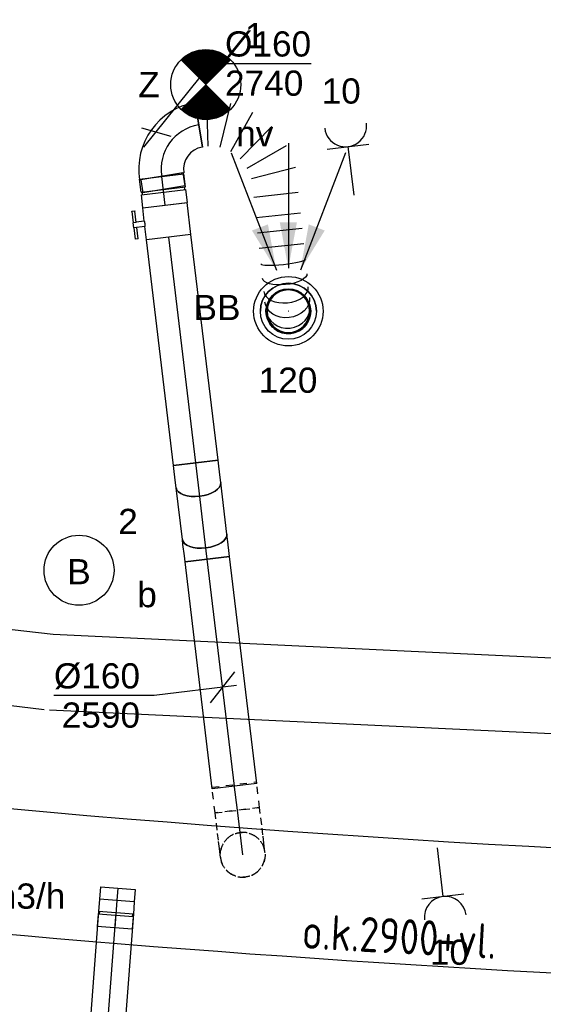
# Model space of a CAD drawing. Extents: x -257677 to 221252, y -185516 to 120782.
# Tile 101 of 171: x -45517 to -43647, y -50003 to -46488. Entities that reach past the tile are written whole.
import ezdxf
from ezdxf.enums import TextEntityAlignment as Align
from ezdxf.lldxf.tags import DXFTag

# ---------------------------------------------------------------- set-up
doc = ezdxf.new("R2010")
doc.units = 0
doc.header["$LTSCALE"] = 50
doc.linetypes.add('AUSGEZOGEN', pattern=[0])
doc.linetypes.add('STREEPJES', pattern=[0.1, 0.05, -0.05])
doc.layers.get('0').update_dxf_attribs({"linetype": 'CONTINUOUS'})
for name, color, linetype in [('57LB', 4, 'CONTINUOUS'), ('EL6131--', 2, 'CONTINUOUS'), ('EL6222--', 3, 'CONTINUOUS'), ('EL6311--', 3, 'CONTINUOUS'), ('EL6350--', 3, 'CONTINUOUS'), ('EM6131--', 1, 'CONTINUOUS'), ('WL570---_RETOUR', 112, 'CONTINUOUS'), ('WL570---_RETOUR_HL', 8, 'CONTINUOUS'), ('WL570---_RETOUR_RST', 2, 'CONTINUOUS'), ('WL570---_RETOUR_RST_HL', 1, 'CONTINUOUS'), ('WM570---_RETOUR', 1, 'CONTINUOUS'), ('WM570---_RETOUR_PR', 1, 'CONTINUOUS'), ('WM570---_RETOUR_RST_PR', 1, 'CONTINUOUS'), ('WM570---_TOEVOER', 1, 'CONTINUOUS')]:
    doc.layers.add(name, color=color, linetype=linetype)
doc.styles.add('BURO-018', font='ARIAL.TTF', dxfattribs={"height": 63})
doc.styles.add('ISO25', font='ISO', dxfattribs={"width": 0.9})
tags = doc.linetypes.add('CENTER2', pattern=[28.575000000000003, 19.05, -3.175, 3.175, -3.175]).pattern_tags.tags
tags[10:11] = [DXFTag(74, 4), DXFTag(75, 0), DXFTag(340, '0'), DXFTag(46, 1.0), DXFTag(50, 0.0), DXFTag(44, 0.0), DXFTag(45, 0.0)]
tags[8:9] = [DXFTag(74, 4), DXFTag(75, 0), DXFTag(340, '0'), DXFTag(46, 1.0), DXFTag(50, 0.0), DXFTag(44, 0.0), DXFTag(45, 0.0)]
tags[6:7] = [DXFTag(74, 4), DXFTag(75, 0), DXFTag(340, '0'), DXFTag(46, 1.0), DXFTag(50, 0.0), DXFTag(44, 0.0), DXFTag(45, 0.0)]
tags[4:5] = [DXFTag(74, 4), DXFTag(75, 0), DXFTag(340, '0'), DXFTag(46, 1.0), DXFTag(50, 0.0), DXFTag(44, 0.0), DXFTag(45, 0.0)]

# ---------------------------------------------------------------- blocks, each defined once
blk = doc.blocks.new('1115B3')
at = {"color": 0, "linetype": 'Continuous'}
blk.add_circle((0, 3.5), 2.5, dxfattribs=at)
at = {"color": 0, "linetype": 'Continuous', "style": 'BURO-018'}
for tag, p in [('E_GKAST', (0, 11.5)), ('E_GROEP', (0, 8.5)), ('E_SGROEP', (4.5, 8.5)), ('E_ARMCODE', (0, 3.5)), ('E_SLET', (4.5, 2.5))]:
    blk.add_attdef(tag, text='', height=1.8, dxfattribs=at).set_placement(p, align=Align.MIDDLE)
blk = doc.blocks.new('*U744')
at = {"color": 0, "ltscale": 10}
for p, q in [((-3.637978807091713e-12, 135.0000000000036, -2730), (3738.37665730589, 135.000000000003, -2730)), ((-3.637978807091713e-12, -135, -2730), (3738.37665730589, -135.0000000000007, -2730))]:
    blk.add_line(p, q, dxfattribs=at)
at = {"layer": 'EM6131--', "color": 1, "style": 'BURO-018'}
blk.add_attdef('POSNR', text='', height=90, dxfattribs=at).set_placement((0, 0), align=Align.MIDDLE)
blk = doc.blocks.new('*U745')
at = {"color": 0, "ltscale": 10}
for p, q in [((3.637978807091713e-12, 135, -2730), (2559.343480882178, 135.0000000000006, -2730)), ((-1.818989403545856e-12, -135.0000000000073, -2730), (2559.343480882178, -135.0000000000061, -2730))]:
    blk.add_line(p, q, dxfattribs=at)
at = {"layer": 'EM6131--', "color": 1, "style": 'BURO-018'}
blk.add_attdef('POSNR', text='', height=90, dxfattribs=at).set_placement((0, 0), align=Align.MIDDLE)
blk = doc.blocks.new('111304')
at = {"color": 0, "linetype": 'Continuous'}
for p, q in [((-1.5, 4.5), (1.5, 4.5)), ((0, 1), (0, 4.5))]:
    blk.add_line(p, q, dxfattribs=at)
blk.add_arc((0, 6), 1.5, 180, 0, dxfattribs=at)
at = {"color": 0, "linetype": 'Continuous', "style": 'BURO-018'}
for tag, p in [('E_GKAST', (0, 11.5)), ('E_GROEP', (0, 8.5)), ('E_SGROEP', (4.5, 8.5))]:
    blk.add_attdef(tag, text='', height=1.8, dxfattribs=at).set_placement(p, align=Align.MIDDLE)
at = {"color": 0, "linetype": 'Continuous', "style": 'BURO-018', "flags": 1}
for tag, height, p in [('E_VERMCODE', 1.8, (13, 8.5)), ('E_MATCODE', 1.799999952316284, (0, 0))]:
    blk.add_attdef(tag, text='', height=height, dxfattribs=at).set_placement(p, align=Align.MIDDLE)
blk = doc.blocks.new('E00018')
at = {"color": 0, "linetype": 'Continuous'}
for p, q in [((-1.767766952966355, -1.767766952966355), (1.767766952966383, 1.767766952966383)), ((1.767766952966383, -1.767766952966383), (-1.767766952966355, 1.767766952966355))]:
    blk.add_line(p, q, dxfattribs=at)
at = {"color": 0, "linetype": 'Continuous', "const_width": 2.5}
for points in [[(-0.8838834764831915, 0.8838834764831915, -0.1989123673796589), (0, 1.25, -0.1989123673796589), (0.8838834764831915, 0.8838834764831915, -1)], [(-0.8838834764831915, -0.8838834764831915, 0.1989123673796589), (0, -1.25, 0.1989123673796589), (0.8838834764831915, -0.8838834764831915, 1)]]:
    blk.add_lwpolyline(points, format="xyb", dxfattribs=at)
blk = doc.blocks.new('1115B3A-NO1')
at = {"color": 0, "linetype": 'Continuous'}
blk.add_circle((0, 0), 2.5, dxfattribs=at)
at = {"color": 0, "zscale": 50}
blk.add_blockref('E00018', (0, 0), dxfattribs=at)
at = {"color": 0, "linetype": 'Continuous', "style": 'BURO-018'}
for tag, p in [('E_GKAST', (0, 8)), ('E_GROEP', (0, 5)), ('E_SGROEP', (4.5, 5)), ('E_ARMCODE', (0, 0)), ('E_SLET', (4.5, -1))]:
    blk.add_attdef(tag, text='', height=1.8, dxfattribs=at).set_placement(p, align=Align.MIDDLE)
blk = doc.blocks.new('*U1098')
at = {"color": 0, "ltscale": 10}
for p, q in [((-1.891748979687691e-10, 62.49999999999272, -3000), (452.6189051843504, 62.50000000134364, -3000)), ((1.891748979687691e-10, -62.5, -3000), (-1.857786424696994e-10, 62.4999999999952, -3000)), ((1.891748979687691e-10, -62.5, -3000), (452.6189051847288, -62.49999999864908, -3000))]:
    blk.add_line(p, q, dxfattribs=at)
at = {"layer": 'WL570---_RETOUR_HL', "linetype": 'CENTER2'}
blk.add_line((0, -7.275957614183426e-12, -3000), (452.6189051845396, 1.343641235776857e-09, -3000), dxfattribs=at)
at = {"layer": 'WM570---_RETOUR_PR', "color": 1, "style": 'BURO-018'}
blk.add_attdef('POSNR', text='', height=90, dxfattribs=at).set_placement((0, 0), align=Align.MIDDLE)
blk = doc.blocks.new('*U1101')
at = {"color": 0, "ltscale": 10}
for p, q in [((0, 62.49999999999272, -3000), (44.19999999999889, 62.49999999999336, -3000)), ((0, -62.5, -3000), (4.515485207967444e-12, 62.49999999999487, -3000)), ((44.20000000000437, 62.49999999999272, -3000), (44.19999999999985, -62.50000000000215, -3000)), ((0, -62.5, -3000), (44.19999999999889, -62.49999999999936, -3000))]:
    blk.add_line(p, q, dxfattribs=at)
at = {"layer": 'WL570---_RETOUR_HL', "linetype": 'CENTER2'}
blk.add_line((-7.275957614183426e-12, 0, -3000), (44.19999999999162, 6.410011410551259e-13, -3000), dxfattribs=at)
at = {"layer": 'WM570---_RETOUR_PR', "color": 1, "style": 'BURO-018'}
blk.add_attdef('POSNR', text='', height=90, dxfattribs=at).set_placement((0, 0), align=Align.MIDDLE)
blk = doc.blocks.new('*U1102')
at = {"color": 0, "ltscale": 10}
for p, q in [((-49.29999999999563, 62.49999999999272, -3000), (-4.999999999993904, 62.49999999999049, -3000)), ((-49.29999999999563, 62.49999999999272, -3000), (-49.30000000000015, -62.50000000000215, -3000)), ((-4.999999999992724, 62.49999999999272, -3000), (-4.99999999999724, -62.50000000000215, -3000)), ((-4.999999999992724, 59.375, -3000), (5.000000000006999, 59.3749999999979, -3000)), ((5, 62.49999999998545, -3000), (49.30000000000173, 62.49999999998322, -3000)), ((5, 62.49999999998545, -3000), (4.999999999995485, -62.50000000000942, -3000)), ((49.30000000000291, 62.49999999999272, -3000), (49.2999999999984, -62.50000000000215, -3000)), ((-49.30000000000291, -62.5, -3000), (-5.00000000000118, -62.50000000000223, -3000)), ((-5.000000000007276, -59.37500000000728, -3000), (4.999999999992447, -59.37500000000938, -3000)), ((5, -62.50000000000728, -3000), (49.30000000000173, -62.50000000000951, -3000))]:
    blk.add_line(p, q, dxfattribs=at)
at = {"layer": 'WL570---_RETOUR_HL', "linetype": 'CENTER2'}
blk.add_line((-49.30000000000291, 0, -3000), (49.30000000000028, -6.559869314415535e-12, -3000), dxfattribs=at)
at = {"layer": 'WM570---_RETOUR_PR', "color": 1, "style": 'BURO-018'}
blk.add_attdef('POSNR', text='', height=90, dxfattribs=at).set_placement((0, 0), align=Align.MIDDLE)
blk = doc.blocks.new('*U1172')
at = {"color": 8, "linetype": 'STREEPJES', "ltscale": 10}
for p, q in [((-80, 138.9356003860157, -2590.4), (-80, 160, -2590.4)), ((-80, 160, -2590.4), (80, 160, -2590.4)), ((80, 138.9356003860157, -2590.4), (80, 160, -2590.4)), ((-80, 98.24230518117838, -2590.4), (-80, 138.9356003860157, -2590.4)), ((80, 98.24230518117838, -2590.4), (80, 138.9356003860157, -2590.4)), ((-80, 61.75769481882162, -2590.4), (-80, 98.24230518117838, -2590.4)), ((80, 61.75769481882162, -2590.4), (80, 98.24230518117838, -2590.4)), ((-80, 31.96813520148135, -2590.4), (-80, 61.75769481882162, -2590.4)), ((80, 31.96813520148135, -2590.4), (80, 61.75769481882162, -2590.4)), ((-80, 10.90373558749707, -2590.4), (-80, 31.96813520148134, -2590.4)), ((-80, 0, -2590.4), (-80, 10.90373558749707, -2590.4)), ((80, 10.90373558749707, -2590.4), (80, 31.96813520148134, -2590.4)), ((80, 0, -2590.4), (80, 10.90373558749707, -2590.4))]:
    blk.add_line(p, q, dxfattribs=at)
at = {"layer": 'WL570---_RETOUR_HL', "linetype": 'CENTER2'}
blk.add_line((0, 0, -2590.4), (0, 160, -2590.4), dxfattribs=at)
at = {"layer": 'WM570---_RETOUR_PR', "color": 1, "style": 'BURO-018'}
blk.add_attdef('POSNR', text='', height=90, dxfattribs=at).set_placement((0, 0), align=Align.MIDDLE)
blk = doc.blocks.new('*U1173')
at = {"color": 8, "linetype": 'STREEPJES', "ltscale": 10}
for start in [0.1799999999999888, 0.1799999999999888, 180, 180]:
    blk.add_arc((0, 0, -2802.099999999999), 80, start, 0, dxfattribs=at)
at = {"layer": 'WL570---_RETOUR_HL', "linetype": 'CENTER2'}
blk.add_circle((0, 0, -2802.099999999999), 0.075, dxfattribs=at)
at = {"layer": 'WM570---_RETOUR_PR', "color": 1, "style": 'BURO-018'}
blk.add_attdef('POSNR', text='', height=90, dxfattribs=at).set_placement((0, 0), align=Align.MIDDLE)
blk = doc.blocks.new('*U1174')
at = {"color": 8, "linetype": 'STREEPJES', "ltscale": 10}
blk.add_circle((0, 0, -2899.999999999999), 80, dxfattribs=at)
at = {"layer": 'WL570---_RETOUR_HL', "linetype": 'CENTER2'}
blk.add_circle((0, 0, -2899.999999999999), 0.075, dxfattribs=at)
at = {"layer": 'WM570---_RETOUR_PR', "color": 1, "style": 'BURO-018'}
blk.add_attdef('POSNR', text='', height=90, dxfattribs=at).set_placement((0, 0), align=Align.MIDDLE)
blk = doc.blocks.new('*U1175')
at = {"color": 8, "linetype": 'STREEPJES', "ltscale": 10}
for p, q in [((0, 80, -2590.4), (92.37928503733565, 79.99999999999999, -2590.4)), ((0, -80, -2590.4), (2.939152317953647e-14, 80, -2590.4)), ((92.37928503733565, 80, -2590.4), (92.37928503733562, -80, -2590.4)), ((0, -80, -2590.4), (92.37928503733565, -80.00000000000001, -2590.4))]:
    blk.add_line(p, q, dxfattribs=at)
at = {"layer": 'WL570---_RETOUR_HL', "linetype": 'CENTER2'}
blk.add_line((0, 0, -2590.4), (92.37928503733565, -1.696979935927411e-14, -2590.4), dxfattribs=at)
at = {"layer": 'WM570---_RETOUR_PR', "color": 1, "style": 'BURO-018'}
blk.add_attdef('POSNR', text='', height=90, dxfattribs=at).set_placement((0, 0), align=Align.MIDDLE)
blk = doc.blocks.new('*U1176')
at = {"color": 0, "ltscale": 10}
for p, q in [((-51.70000000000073, 79.99999999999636, -2740.399999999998), (-5.000000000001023, 79.99999999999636, -2740.399999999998)), ((-51.70000000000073, 79.99999999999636, -2740.399999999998), (-51.69999999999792, -80.0000000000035, -2740.399999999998)), ((-5, 79.99999999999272, -2740.399999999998), (-4.999999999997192, -80.00000000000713, -2740.399999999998)), ((-5.000000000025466, 75.99999999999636, -2740.399999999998), (4.999999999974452, 75.99999999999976, -2740.399999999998)), ((5.000000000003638, 79.99999999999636, -2740.399999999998), (51.70000000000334, 79.99999999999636, -2740.399999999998)), ((5.000000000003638, 79.99999999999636, -2740.399999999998), (5.000000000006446, -80.0000000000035, -2740.399999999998)), ((51.70000000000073, 79.99999999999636, -2740.399999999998), (51.70000000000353, -80.0000000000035, -2740.399999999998)), ((-51.69999999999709, -80.00000000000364, -2740.399999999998), (-4.999999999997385, -80.00000000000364, -2740.399999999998)), ((-4.999999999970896, -76.00000000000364, -2740.399999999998), (5.000000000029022, -76.00000000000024, -2740.399999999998)), ((5.000000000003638, -80.00000000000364, -2740.399999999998), (51.70000000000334, -80.00000000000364, -2740.399999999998))]:
    blk.add_line(p, q, dxfattribs=at)
at = {"layer": 'WL570---_RETOUR_HL', "linetype": 'CENTER2'}
blk.add_line((-51.69999999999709, -7.275957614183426e-12, -2740.399999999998), (51.70000000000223, -3.896619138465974e-12, -2740.399999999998), dxfattribs=at)
at = {"layer": 'WM570---_RETOUR_PR', "color": 1, "style": 'BURO-018'}
blk.add_attdef('POSNR', text='', height=90, dxfattribs=at).set_placement((0, 0), align=Align.MIDDLE)
blk = doc.blocks.new('*U1177')
at = {"layer": 'WM570---_RETOUR', "color": 0, "ltscale": 10}
for p, q in [((-43.82191452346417, -54.57179857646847), (195.9586963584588, 244.0290120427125)), ((195.9586963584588, 244.0290120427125), (553.5303198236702, 244.0290120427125)), ((-52.14410299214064, 14.92052165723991), (52.14410299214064, -14.92052165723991))]:
    blk.add_line(p, q, dxfattribs=at)
at = {"layer": 'WM570---_RETOUR', "color": 0, "style": 'BURO-018'}
for s, p in [('%%c160', (245.9586963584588, 269.0290120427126)), ('2740', (245.9586963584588, 129.0290120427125))]:
    blk.add_text(s, height=90, dxfattribs=at).set_placement(p)
blk = doc.blocks.new('*U1185')
at = {"color": 2, "ltscale": 10}
for p, q in [((-9.541666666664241, 120, -2740.399999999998), (-50.24662103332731, 119.9999999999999, -2740.399999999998)), ((-50.24662103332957, 109.3333333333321, -2740.399999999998), (-50.24662103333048, 119.9999999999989, -2740.399999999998)), ((-50.24662103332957, 109.3333333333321, -2740.399999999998), (-9.541666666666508, 109.3333333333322, -2740.399999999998)), ((-9.54166666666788, 79.99999999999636, -2740.399999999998), (-9.54166666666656, 119.9999999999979, -2740.399999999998)), ((-9.541666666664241, 120, -2740.399999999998), (7.515583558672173, 119.9999999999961, -2740.399999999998)), ((7.515583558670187, 109.3333333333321, -2740.399999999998), (7.515583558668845, 119.9999999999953, -2740.399999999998)), ((48.91328769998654, 119.9999999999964, -2740.399999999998), (7.515583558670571, 119.9999999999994, -2740.399999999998)), ((7.515583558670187, 109.3333333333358, -2740.399999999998), (48.91328769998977, 109.3333333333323, -2740.399999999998)), ((9.541666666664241, 79.99999999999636, -2740.399999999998), (9.541666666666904, 109.3333333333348, -2740.399999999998)), ((48.91328769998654, 119.9999999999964, -2740.399999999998), (50.24662103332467, 119.9999999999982, -2740.399999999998)), ((48.91328769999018, 109.3333333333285, -2740.399999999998), (48.91328769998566, 119.9999999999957, -2740.399999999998)), ((50.24662103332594, 109.3333333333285, -2740.399999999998), (48.91328769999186, 109.3333333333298, -2740.399999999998)), ((50.2466210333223, 120, -2740.399999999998), (50.24662103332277, 109.3333333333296, -2740.399999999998)), ((-57.25, 79.99999999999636, -2740.399999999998), (-9.541666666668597, 79.99999999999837, -2740.399999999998)), ((-57.25, -80.00000000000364, -2740.399999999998), (-57.25000000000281, 79.99999999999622, -2740.399999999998)), ((9.541666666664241, 79.99999999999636, -2740.399999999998), (57.24999999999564, 79.99999999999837, -2740.399999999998)), ((57.24999999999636, 80, -2740.399999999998), (57.24999999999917, -79.99999999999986, -2740.399999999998)), ((-57.25, -80.00000000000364, -2740.399999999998), (57.24999999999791, -80.00000000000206, -2740.399999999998))]:
    blk.add_line(p, q, dxfattribs=at)
blk.add_spline([(9.492711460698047, 79.99417583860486, -2740.399999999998), (9.34634818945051, 79.97693931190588, -2740.399999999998), (9.104078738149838, 79.94898902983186, -2740.399999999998), (8.768389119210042, 79.91145878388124, -2740.399999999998), (8.342723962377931, 79.86587281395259, -2740.399999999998), (7.831451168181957, 79.81408537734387, -2740.399999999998), (7.239817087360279, 79.75820677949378, -2740.399999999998), (6.573892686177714, 79.70051858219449, -2740.399999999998), (5.840511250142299, 79.6433811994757, -2740.399999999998), (5.047198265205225, 79.5891374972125, -2740.399999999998), (4.202094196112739, 79.54001629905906, -2740.399999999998), (3.31387095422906, 79.49803983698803, -2740.399999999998), (2.391642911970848, 79.46493914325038, -2740.399999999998), (1.444873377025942, 79.44208114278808, -2740.399999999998), (0.4832774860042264, 79.430410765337, -2740.399999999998), (-0.4832774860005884, 79.430410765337, -2740.399999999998), (-1.444873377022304, 79.44208114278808, -2740.399999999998), (-2.391642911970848, 79.46493914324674, -2740.399999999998), (-3.31387095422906, 79.49803983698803, -2740.399999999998), (-4.202094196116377, 79.54001629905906, -2740.399999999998), (-5.047198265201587, 79.58913749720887, -2740.399999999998), (-5.840511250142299, 79.6433811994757, -2740.399999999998), (-6.573892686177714, 79.70051858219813, -2740.399999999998), (-7.239817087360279, 79.75820677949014, -2740.399999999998), (-7.831451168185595, 79.81408537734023, -2740.399999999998), (-8.342723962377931, 79.86587281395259, -2740.399999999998), (-8.768389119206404, 79.91145878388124, -2740.399999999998), (-9.104078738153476, 79.94898902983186, -2740.399999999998), (-9.34634818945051, 79.97693931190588, -2740.399999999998), (-9.492711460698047, 79.99417583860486, -2740.399999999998), (-9.541666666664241, 79.99999999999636, -2740.399999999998)], degree=3, dxfattribs=at)
at = {"layer": 'WL570---_RETOUR', "color": 1, "style": 'BURO-018'}
blk.add_attdef('I', text='', height=90, dxfattribs=at).set_placement((0, 0), align=Align.MIDDLE)
at = {"layer": 'WM570---_RETOUR_PR', "color": 1, "style": 'BURO-018'}
blk.add_attdef('POSNR', text='', height=90, dxfattribs=at).set_placement((0, 0), align=Align.MIDDLE)
blk = doc.blocks.new('*U1186')
at = {"color": 0, "ltscale": 10}
for p, q in [((0, 80, -2740.399999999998), (812.1669844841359, 80.00000000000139, -2740.399999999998)), ((3.637978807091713e-12, -80, -2740.399999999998), (8.291145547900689e-13, 79.99999999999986, -2740.399999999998)), ((3.637978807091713e-12, -80, -2740.399999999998), (812.1669844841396, -79.99999999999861, -2740.399999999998))]:
    blk.add_line(p, q, dxfattribs=at)
at = {"layer": 'WL570---_RETOUR_HL', "linetype": 'CENTER2'}
blk.add_line((0, -3.637978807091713e-12, -2740.399999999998), (812.1669844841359, -2.240364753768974e-12, -2740.399999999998), dxfattribs=at)
at = {"layer": 'WM570---_RETOUR_PR', "color": 1, "style": 'BURO-018'}
blk.add_attdef('POSNR', text='', height=90, dxfattribs=at).set_placement((0, 0), align=Align.MIDDLE)
blk = doc.blocks.new('*U1187')
at = {"color": 0, "ltscale": 10}
for p, q in [((0, 80.00000000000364, -2590.399999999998), (816.4041130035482, 80.00000000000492, -2590.399999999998)), ((3.637978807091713e-12, -79.99999999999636, -2590.399999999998), (6.870060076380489e-13, 80.0000000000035, -2590.399999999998)), ((816.4041130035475, 80, -2590.399999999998), (816.4041130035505, -79.99999999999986, -2590.399999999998)), ((3.637978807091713e-12, -79.99999999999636, -2590.399999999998), (816.4041130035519, -79.99999999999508, -2590.399999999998))]:
    blk.add_line(p, q, dxfattribs=at)
at = {"layer": 'WL570---_RETOUR_HL', "linetype": 'CENTER2'}
blk.add_line((0, 0, -2590.399999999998), (816.4041130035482, 1.280276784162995e-12, -2590.399999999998), dxfattribs=at)
at = {"layer": 'WM570---_RETOUR_PR', "color": 1, "style": 'BURO-018'}
blk.add_attdef('POSNR', text='', height=90, dxfattribs=at).set_placement((0, 0), align=Align.MIDDLE)
blk = doc.blocks.new('*U1188')
at = {"layer": 'WM570---_RETOUR', "color": 0, "ltscale": 10}
for p, q in [((-43.69990191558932, -55.59063385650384), (43.69990191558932, 55.59063385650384)), ((49.64526788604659, 5.945365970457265), (-244.9250886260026, -29.33148211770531)), ((-244.9250886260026, -29.33148211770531), (-602.496712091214, -29.33148211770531))]:
    blk.add_line(p, q, dxfattribs=at)
at = {"layer": 'WM570---_RETOUR', "color": 0, "style": 'BURO-018'}
for s, p in [('%%c160', (-602.496712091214, -4.331482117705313)), ('2590', (-574.6249522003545, -144.3314821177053))]:
    blk.add_text(s, height=90, dxfattribs=at).set_placement(p)
blk = doc.blocks.new('*U1189')
at = {"color": 0, "ltscale": 10}
for p, q in [((-42.90000000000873, 80, -2590.399999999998), (-21.82177955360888, 80.00000000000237, -2590.399999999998)), ((-42.89999999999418, -80.00000000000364, -2590.399999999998), (-42.90000000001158, 79.99999999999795, -2590.399999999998)), ((-21.82177955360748, 80.00000000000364, -2590.399999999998), (18.89821544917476, 80.00000000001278, -2590.399999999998)), ((18.8982154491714, 80.00000000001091, -2590.399999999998), (37.15248982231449, 80.00000000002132, -2590.399999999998)), ((-42.89999999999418, -80.00000000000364, -2590.399999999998), (-21.82177955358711, -80.00000000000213, -2590.399999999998)), ((-21.82177955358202, -80, -2590.399999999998), (18.89821544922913, -79.99999999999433, -2590.399999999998)), ((18.89821544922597, -79.99999999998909, -2590.399999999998), (37.15248982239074, -79.99999999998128, -2590.399999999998))]:
    blk.add_line(p, q, dxfattribs=at)
blk.add_ellipse((37.15248982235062, 1.818989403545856e-11, -2590.399999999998), major_axis=(3.9886982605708e-11, -80), ratio=0.5000000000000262, start_param=3.141592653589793, end_param=6.283185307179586, dxfattribs=at)
at = {"layer": 'WL570---_RETOUR_HL', "linetype": 'CENTER2'}
blk.add_line((-42.90000000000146, 0, -2590.399999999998), (37.15248982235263, 1.844068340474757e-11, -2590.399999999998), dxfattribs=at)
at = {"layer": 'WM570---_RETOUR_PR', "color": 1, "style": 'BURO-018'}
blk.add_attdef('POSNR', text='', height=90, dxfattribs=at).set_placement((0, 0), align=Align.MIDDLE)
blk = doc.blocks.new('*U1190')
at = {"color": 0, "ltscale": 10}
for p, q in [((0, 80, -2611.849999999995), (185.5026414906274, 79.99999999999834, -2611.849999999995)), ((3.637978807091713e-12, -80.00000000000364, -2611.849999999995), (185.5026414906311, -80.0000000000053, -2611.849999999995))]:
    blk.add_line(p, q, dxfattribs=at)
at = {"color": 0, "ltscale": 10, "extrusion": (-5.511731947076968e-17, 6.600682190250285e-18, -1)}
blk.add_ellipse((3.637978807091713e-12, -3.637978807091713e-12, -2611.849999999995), major_axis=(-7.16093850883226e-13, -80.00000000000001), ratio=0.5000000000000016, start_param=0, end_param=3.141592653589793, dxfattribs=at)
at = {"color": 0, "ltscale": 10}
blk.add_ellipse((185.5026414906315, -3.637978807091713e-12, -2611.849999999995), major_axis=(-7.16093850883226e-13, -80.00000000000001), ratio=0.5000000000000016, start_param=3.141592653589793, end_param=6.283185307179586, dxfattribs=at)
at = {"layer": 'WL570---_RETOUR_HL', "linetype": 'CENTER2'}
blk.add_line((3.637978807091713e-12, -3.637978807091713e-12, -2611.849999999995), (185.5026414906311, -5.298445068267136e-12, -2611.849999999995), dxfattribs=at)
at = {"layer": 'WM570---_RETOUR_PR', "color": 1, "style": 'BURO-018'}
blk.add_attdef('POSNR', text='', height=90, dxfattribs=at).set_placement((0, 0), align=Align.MIDDLE)
blk = doc.blocks.new('*U1191')
at = {"color": 0, "ltscale": 10}
for p, q in [((-37.15248982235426, 80, -2740.399999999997), (-18.89821544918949, 79.99999999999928, -2740.399999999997)), ((-18.89821544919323, 80.00000000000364, -2740.399999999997), (21.82177955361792, 79.99999999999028, -2740.399999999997)), ((21.8217795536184, 79.99999999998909, -2740.399999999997), (42.90000000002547, 79.99999999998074, -2740.399999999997)), ((42.90000000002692, 79.99999999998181, -2740.399999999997), (42.89999999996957, -80.00000000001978, -2740.399999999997)), ((-37.15248982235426, -80, -2740.399999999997), (-18.89821544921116, -79.99999999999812, -2740.399999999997)), ((-18.89821544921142, -80, -2740.399999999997), (21.82177955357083, -80.00000000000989, -2740.399999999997)), ((21.82177955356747, -80.00000000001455, -2740.399999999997), (42.89999999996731, -80.00000000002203, -2740.399999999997))]:
    blk.add_line(p, q, dxfattribs=at)
at = {"color": 0, "ltscale": 10, "extrusion": (-5.297491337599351e-17, 1.780502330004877e-17, -1)}
blk.add_ellipse((-37.15248982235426, 0, -2740.399999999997), major_axis=(2.511324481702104e-12, -79.99999999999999), ratio=0.5000000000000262, start_param=0, end_param=3.141592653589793, dxfattribs=at)
at = {"layer": 'WL570---_RETOUR_HL', "linetype": 'CENTER2'}
blk.add_line((-37.15248982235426, 0, -2740.399999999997), (42.89999999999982, -1.895838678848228e-11, -2740.399999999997), dxfattribs=at)
at = {"layer": 'WM570---_RETOUR_PR', "color": 1, "style": 'BURO-018'}
blk.add_attdef('POSNR', text='', height=90, dxfattribs=at).set_placement((0, 0), align=Align.MIDDLE)
blk = doc.blocks.new('*U1183')
at = {"ltscale": 10}
for points in [[(0, 154), (-30.55099999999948, 317.2360000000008), (30.55099999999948, 317.2360000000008)], [(-42.80261999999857, 146.7226179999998), (-129.9186492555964, 288.1091546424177), (-72.88984364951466, 310.0447361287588)], [(42.80261999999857, 146.7226179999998), (72.88984364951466, 310.0447361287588), (129.9186492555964, 288.1091546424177)]]:
    blk.add_hatch(color=0, dxfattribs=at).paths.add_polyline_path(points)
at = {"color": 0, "ltscale": 10}
for p, q in [((0, 600, -2400), (0, 154, -2400)), ((-203.8220000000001, 565.3457999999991, -2400), (-42.80261999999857, 146.7226179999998, -2400)), ((203.8220000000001, 565.3457999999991, -2400), (42.80261999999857, 146.7226179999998, -2400))]:
    blk.add_line(p, q, dxfattribs=at)
for radius in [124, 100]:
    blk.add_circle((0, 0, -2400), radius, dxfattribs=at)
at = {"layer": 'WL570---_RETOUR_RST', "color": 1, "style": 'BURO-018'}
for tag in ['MC', 'Q']:
    blk.add_attdef(tag, text='', height=90, dxfattribs=at).set_placement((0, 0), align=Align.MIDDLE)
at = {"layer": 'WM570---_RETOUR_RST_PR', "color": 1, "style": 'BURO-018'}
blk.add_attdef('POSNR', text='', height=90, dxfattribs=at).set_placement((0, 0), align=Align.MIDDLE)
blk = doc.blocks.new('*U1216')
at = {"color": 0, "ltscale": 10}
for radius in [100, 100, 100, 80, 80]:
    blk.add_circle((0, 0, -2449.5), radius, dxfattribs=at)
for radius, end in [(100, 180), (76, 359.8200000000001), (76, 359.8200000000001), (76, 180), (76, 180)]:
    blk.add_arc((0, 0, -2449.5), radius, 0, end, dxfattribs=at)
at = {"layer": 'WL570---_RETOUR_RST_HL', "linetype": 'CENTER2'}
blk.add_circle((0, 0, -2449.5), 0.075, dxfattribs=at)
blk.add_circle((0, 0, -2449.5), 0.075, dxfattribs=at)
blk.add_circle((0, 0, -2449.5), 0.075, dxfattribs=at)
at = {"layer": 'WM570---_RETOUR_RST_PR', "color": 1, "style": 'BURO-018'}
blk.add_attdef('POSNR', text='', height=90, dxfattribs=at).set_placement((0, 0), align=Align.MIDDLE)
blk = doc.blocks.new('*U1217')
at = {"color": 0, "ltscale": 10}
for p, q in [((-160, 76, -2740.399999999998), (-206.6999999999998, 76.00000000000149, -2740.399999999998)), ((-206.6999999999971, -75.99999999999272, -2740.399999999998), (-206.6999999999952, 76.00000000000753, -2740.399999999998)), ((-160, -79.99999999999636, -2740.399999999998), (-159.9999999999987, 80.00000000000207, -2740.399999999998)), ((-160, -76, -2740.399999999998), (-159.9999999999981, 76.00000000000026, -2740.399999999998)), ((-160, -76, -2740.399999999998), (-206.6999999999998, -75.99999999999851, -2740.399999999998)), ((80, -160, -2740.399999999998), (-79.99999999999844, -159.9999999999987, -2740.399999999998))]:
    blk.add_line(p, q, dxfattribs=at)
for centre, radius, start, end in [((-160.0000000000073, -160.0000000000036, -2740.399999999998), 240.0000000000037, 9.592326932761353e-13, 89.99999999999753), ((-160.0000000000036, -160, -2740.399999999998), 80.00000000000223, 1.678657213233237e-12, 89.99999999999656)]:
    blk.add_arc(centre, radius, start, end, dxfattribs=at)
at = {"layer": 'WL570---_RETOUR_HL', "linetype": 'CENTER2'}
blk.add_arc((-160, -159.9999999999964, -2740.399999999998), 159.9999999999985, 359.9999999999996, 89.99999999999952, dxfattribs=at)
at = {"layer": 'WM570---_RETOUR_PR', "color": 1, "style": 'BURO-018'}
blk.add_attdef('POSNR', text='', height=90, dxfattribs=at).set_placement((0, 0), align=Align.MIDDLE)
blk = doc.blocks.new('*U1218')
at = {"color": 0, "ltscale": 10}
for p, q in [((0, -80, -2740.399999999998), (1.305622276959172e-12, 79.99999999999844, -2740.399999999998)), ((20.93075162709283, -80.00000000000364, -2740.399999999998), (42.61019730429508, 79.99999999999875, -2740.399999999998)), ((124.7578302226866, 57.32221211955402, -2740.399999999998), (61.28286943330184, -91.13966082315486, -2740.399999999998)), ((97.21567765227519, -112.6156648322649, -2740.399999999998), (197.9087650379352, 13.60200634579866, -2740.399999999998)), ((256.7878468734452, -48.00780926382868, -2740.399999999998), (126.1379431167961, -142.8793066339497, -2740.399999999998)), ((145.9639859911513, -179.7481753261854, -2740.399999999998), (297.1491111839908, -123.0643479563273, -2740.399999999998)), ((316.0819742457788, -206.1550354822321, -2740.399999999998), (155.2640850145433, -220.5635353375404, -2740.399999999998)), ((312.0525542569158, -295.0049630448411, -2740.399999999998), (152.216836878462, -287.7562769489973, -2740.399999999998)), ((308.3247209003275, -369.7573801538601, -2740.399999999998), (148.5878206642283, -360.58553721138, -2740.399999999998)), ((305.1658619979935, -424.7720955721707, -2740.399999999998), (145.4289617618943, -415.6002526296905, -2740.399999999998)), ((302.0070030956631, -479.7868109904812, -2740.399999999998), (142.2701028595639, -470.614968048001, -2740.399999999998))]:
    blk.add_line(p, q, dxfattribs=at)
blk.add_arc((208.7675729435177, -708.0699995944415, -2740.399999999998), 80, 176.7137742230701, 356.7137742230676, dxfattribs=at)
for centre, major_axis, ratio in [((219.0067364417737, -529.7446348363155, -2740.399999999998), (-79.86845011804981, 4.585921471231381), 0.1316524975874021), ((213.3189415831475, -628.8033219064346, -2740.399999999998), (-79.86845011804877, 4.585921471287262), 0.614014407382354), ((209.5711476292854, -694.0749355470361, -2740.399999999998), (-79.8684501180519, 4.585921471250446), 0.9318516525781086)]:
    blk.add_ellipse(centre, major_axis=major_axis, ratio=ratio, start_param=0, end_param=3.141592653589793, dxfattribs=at)
at = {"color": 0, "ltscale": 10, "extrusion": (0, 0, -0.9999999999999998)}
for centre, major_axis, ratio in [((216.0077548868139, -581.9749249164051, -2740.399999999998), (79.8684501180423, -4.585921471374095), 0.3859855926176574), ((211.1235347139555, -667.0385479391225, -2740.399999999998), (79.86845011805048, -4.585921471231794), 0.8001991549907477)]:
    blk.add_ellipse(centre, major_axis=major_axis, ratio=ratio, start_param=0, end_param=3.141592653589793, dxfattribs=at)
at = {"layer": 'WM570---_RETOUR_PR', "color": 1, "style": 'BURO-018'}
blk.add_attdef('POSNR', text='', height=90, dxfattribs=at).set_placement((0, 0), align=Align.MIDDLE)

msp = doc.modelspace()

# ---------------------------------------------------------------- linework, layer by layer
at = {"layer": 'WL570---_RETOUR'}
for centre, radius, start, end in [((-40551.43609641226, 6984.159798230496), 56957.02890690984, 260.4891053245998, 275.3420007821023), ((-40862.56160967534, 2385.890811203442), 51902.07898806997, 263.6908513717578, 273.8543326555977)]:
    msp.add_arc(centre, radius, start, end, dxfattribs=at)

# ---------------------------------------------------------------- block references
at = {"layer": 'EL6131--'}
for name, p, rotation in [('*U745', (-45413.30875727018, -48816.97619256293, 2730), 173.268451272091), ('*U744', (-41669.67040242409, -48993.41372578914, 2730), 177.3066762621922)]:
    msp.add_blockref(name, p, dxfattribs=dict(at, rotation=rotation))
at = {"layer": 'EL6222--'}
ref = msp.add_blockref('111304', (-44316.47459841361, -47163.96679747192), dxfattribs=dict(at, xscale=50, yscale=50, zscale=50, rotation=7.068243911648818))
ref.add_attrib('E_GROEP', '10', dxfattribs={"layer": '0', "color": 1, "linetype": 'Continuous', "height": 90, "style": 'BURO-018'}).set_placement((-44368.77146869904, -46742.19667363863), align=Align.MIDDLE)
ref = msp.add_blockref('111304', (-44032.42626618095, -49394.64187756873), dxfattribs=dict(at, xscale=50, yscale=50, zscale=50, rotation=186.749931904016))
ref.add_attrib('E_GROEP', '10', dxfattribs={"layer": '0', "color": 1, "linetype": 'Continuous', "height": 90, "style": 'BURO-018'}).set_placement((-43982.47337387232, -49816.69603114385), align=Align.MIDDLE)
at = {"layer": 'EL6311--', "linetype": 'AUSGEZOGEN'}
ref = msp.add_blockref('1115B3', (-45305.2508922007, -48628.19836580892), dxfattribs=dict(at, xscale=50, yscale=50, zscale=50))
ref.add_attrib('E_ARMCODE', 'B', dxfattribs={"layer": '0', "color": 1, "linetype": 'Continuous', "height": 90, "style": 'BURO-018'}).set_placement((-45305.2508922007, -48458.19836104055), align=Align.MIDDLE)
ref.add_attrib('E_SLET', 'b', dxfattribs={"layer": '0', "color": 1, "linetype": 'Continuous', "height": 90, "style": 'BURO-018'}).set_placement((-45062.32272008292, -48538.28629296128), align=Align.MIDDLE)
ref.add_attrib('E_GROEP', '2', dxfattribs={"layer": '0', "color": 1, "linetype": 'Continuous', "height": 90, "style": 'BURO-018'}).set_placement((-45130.2508922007, -48278.19836580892), align=Align.MIDDLE)
at = {"layer": 'EL6350--'}
ref = msp.add_blockref('1115B3A-NO1', (-44852.62710377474, -46719.32360072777), dxfattribs=dict(at, xscale=50, yscale=50, zscale=50))
ref.add_attrib('E_ARMCODE', 'Z', dxfattribs={"layer": '0', "color": 1, "linetype": 'Continuous', "height": 90, "style": 'BURO-018'}).set_placement((-45055.40543680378, -46719.32360072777), align=Align.MIDDLE)
ref.add_attrib('E_SLET', 'nv', dxfattribs={"layer": '0', "color": 1, "linetype": 'Continuous', "height": 90, "style": 'BURO-018'}).set_placement((-44677.62710377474, -46894.32360072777), align=Align.MIDDLE)
ref.add_attrib('E_GROEP', '1', dxfattribs={"layer": '0', "color": 1, "linetype": 'Continuous', "height": 90, "style": 'BURO-018'}).set_placement((-44677.62710377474, -46544.32360072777), align=Align.MIDDLE)
at = {"layer": 'WL570---_RETOUR'}
for name, p, rotation in [('*U1218', (-44877.71131378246, -46863.22579758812, 2740.399999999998), 9.263158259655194), ('*U1217', (-45035.62482181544, -46888.98087438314, 2740.399999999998), 99.26315825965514), ('*U1176', (-45003.78138241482, -47098.43368039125, 2740.399999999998), 96.8290450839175), ('*U1185', (-44991.65427733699, -47206.61071911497, 2740.399999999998), 96.8290450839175), ('*U1186', (-44888.2742342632, -48069.85950110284, 2740.399999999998), 96.8290450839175), ('*U1191', (-44883.17311026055, -48112.45514094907, 2740.399999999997), 96.82904508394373), ('*U1190', (-44856.69778544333, -48333.53061375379, 2611.849999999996), 96.82904508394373), ('*U1189', (-44852.28008246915, -48370.41951995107, 2590.399999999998), 96.8290450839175), ('*U1187', (-44750.10253383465, -49223.62717766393, 2590.399999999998), 96.8290450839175), ('*U1175', (-44739.74438515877, -49310.12026629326, 2590.4), 96.8290450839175), ('*U1172', (-44720.7192140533, -49468.9851235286, 2590.4), 6.829045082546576), ('*U1174', (-44720.7192140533, -49468.9851235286, 2899.999999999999), 284.7997565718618), ('*U1173', (-44720.7192140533, -49468.9851235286, 2802.099999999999), 6.829045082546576), ('*U1101', (-45166.74588566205, -49587.55179288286, 3000), 265.649525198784), ('*U1102', (-45173.83853099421, -49680.78239076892, 3000), 265.649525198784), ('*U1098', (-45173.37460965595, -49674.68429031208, 3000), 265.649525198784)]:
    msp.add_blockref(name, p, dxfattribs=dict(at, rotation=rotation))
at = {"layer": 'WL570---_RETOUR_RST'}
ref = msp.add_blockref('*U1183', (-44557.68870738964, -47528.45700193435, 2400), dxfattribs=at)
ref.add_attrib('Q', '120', dxfattribs={"color": 1, "height": 90, "style": 'BURO-018'}).set_placement((-44558.91077593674, -47774.64410874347), align=Align.MIDDLE)
ref.add_attrib('MC', 'BB', dxfattribs={"color": 1, "height": 90, "style": 'BURO-018'}).set_placement((-44812.37478851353, -47515.19829760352), align=Align.MIDDLE)
msp.add_blockref('*U1216', (-44557.68870738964, -47528.45700193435, 2449.5), dxfattribs=at)
at = {"layer": 'WM570---_RETOUR'}
for name, p in [('*U1177', (-45029.78190930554, -46888.23561616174, 2740.399999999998)), ('*U1188', (-44792.35218522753, -48870.83219886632, 2590.399999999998))]:
    msp.add_blockref(name, p, dxfattribs=at)

# ---------------------------------------------------------------- texts
at = {"layer": '57LB', "color": 2, "linetype": 'Continuous', "style": 'ISO25', "width": 0.9}
msp.add_text('o.k.2900+vl.', height=125, rotation=356.8775423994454, dxfattribs=at).set_placement((-44511.33304836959, -49803.13254118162))
at = {"layer": 'WM570---_TOEVOER', "style": 'BURO-018'}
msp.add_text('1708 m3/h', height=90, dxfattribs=at).set_placement((-45948.24878491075, -49661.33660322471))

doc.saveas('drawing.dxf')
